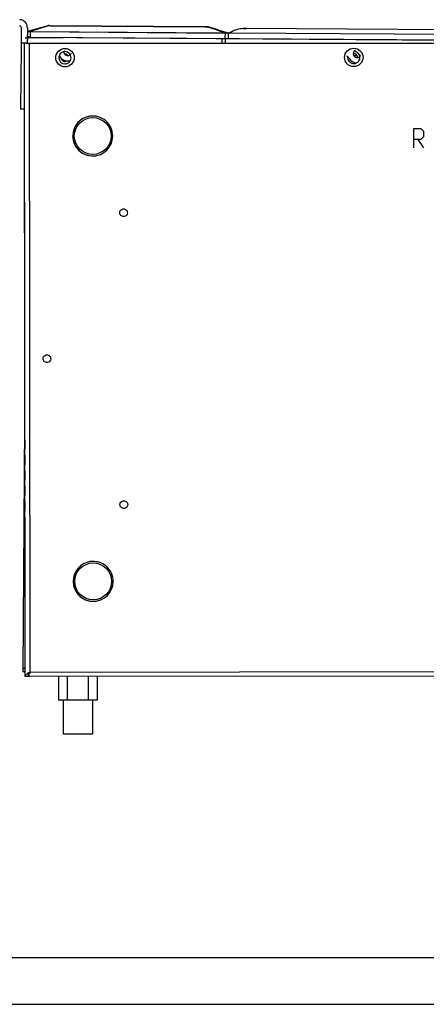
# Model space of a CAD drawing. Header units: inches. Extents: x 0 to 17, y 0 to 11.
# Tile 2 of 29: x 3.7 to 6.3, y 0 to 6.3. Entities that reach past the tile are written whole.
import ezdxf

# ---------------------------------------------------------------- set-up
doc = ezdxf.new("R2010")
doc.units = ezdxf.units.IN
doc.header["$LTSCALE"] = 0.935
doc.header["$MEASUREMENT"] = 0
doc.layers.get('0').update_dxf_attribs({"linetype": 'CONTINUOUS'})
doc.styles.add('TEXTSTYLE_2', font='txt', dxfattribs={"width": 0.8})
doc.dimstyles.new('DIMSTYLE_4', dxfattribs={"dimtxt": 0.125, "dimasz": 0.1875, "dimexe": 0.125, "dimexo": 0.0625, "dimgap": 0.09, "dimtad": 0, "dimtih": 1, "dimtoh": 1, "dimlfac": 2, "dimzin": 4, "dimdsep": 46, "dimtxsty": 'TEXTSTYLE_2', "dimblk": '_FILLED', "dimblk1": '_FILLED', "dimblk2": '_FILLED', "dimcen": 0.09, "dimazin": 1, "dimtfac": 1, "dimtofl": 0, "dimtmove": 0, "dimatfit": 3, "dimldrblk": '_FILLED', "dimfxl": 1, "dimtolj": 1, "dimtzin": 4, "dimarcsym": 0})

# ---------------------------------------------------------------- blocks, each defined once
blk = doc.blocks.new('_FILLED')
at = {"color": 0, "linetype": 'ByBlock'}
blk.add_solid([(0, 0), (-1, 0.167), (-1, -0.167)], dxfattribs=at)
blk = doc.blocks.new('*D9')
at = {"color": 2, "linetype": 'Continuous', "transparency": 16777216}
for p, q in [((7.1327, 5.5447), (6.9452, 5.5447)), ((7.3271, 5.1415), (7.1327, 5.5447))]:
    blk.add_line(p, q, dxfattribs=at)
at = {"color": 2, "linetype": 'Continuous', "transparency": 16777216, "xscale": 0.1875, "yscale": 0.1875, "zscale": 0.1875, "rotation": 295.7346534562}
blk.add_blockref('_FILLED', (7.3271, 5.1415), dxfattribs=at)
at = {"color": 2, "linetype": 'Continuous', "transparency": 16777216, "insert": (6.8827, 5.6072), "char_height": 0.125, "width": 0.950893, "attachment_point": 3, "line_spacing_factor": 0.9, "style": 'TEXTSTYLE_2'}
blk.add_mtext('{\\ftxt;\\W0.0001;\\H0.0001;\\~}{\\ftxt;\\W0.7857142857;\\H0.125; }{\\ftxt;\\W0.0001;\\H0.0001;\\~}{\\ftxt;\\W0.0001;\\H0.0001;\\~}{\\ftxt;\\W2.0;\\H0.125; }{\\ftxt;\\W0.0001;\\H0.0001;\\~}{\\ftxt;\\W0.0001;\\H0.0001;\\~}{\\ftxt;\\W2.2857142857;\\H0.125; }{\\ftxt;\\W0.0001;\\H0.0001;\\~}', dxfattribs=at)

msp = doc.modelspace()

# ---------------------------------------------------------------- linework, layer by layer
at = {"color": 7, "linetype": 'Continuous'}
for p, q in [((3.7364, 6.2538), (3.7357, 6.1554)), ((3.7758, 6.2535), (3.7751, 6.1551)), ((3.9071, 6.2648), (3.7764, 6.2284)), ((3.9093, 6.2637), (3.7959, 6.2283)), ((3.9072, 6.2648), (3.9071, 6.2648)), ((3.9107, 6.265), (3.9087, 6.2651)), ((3.9104, 6.2641), (3.9093, 6.2637)), ((3.9125, 6.2647), (3.9107, 6.265)), ((3.9125, 6.2647), (3.9137, 6.2648)), ((3.9136, 6.2649), (3.9129, 6.265)), ((3.9162, 6.2644), (3.9136, 6.2649)), ((3.9137, 6.2648), (3.9137, 6.2649)), ((3.9137, 6.2648), (3.9137, 6.2648)), ((3.9217, 6.2641), (3.9203, 6.2641)), ((3.9216, 6.2641), (3.9216, 6.2638)), ((3.9216, 6.2641), (4.9145, 6.2571)), ((4.9145, 6.2568), (3.9216, 6.2638)), ((4.9145, 6.2571), (4.9145, 6.2568)), ((4.9233, 6.2575), (4.9205, 6.2571)), ((4.9233, 6.2575), (4.9222, 6.2577)), ((4.9253, 6.2579), (4.9233, 6.2575)), ((4.9233, 6.2575), (4.9255, 6.2568)), ((4.9255, 6.2568), (4.9266, 6.2565)), ((4.9266, 6.2565), (4.932, 6.2548)), ((4.9288, 6.2576), (4.928, 6.2578)), ((4.929, 6.2576), (4.9284, 6.2577)), ((4.9293, 6.2575), (4.9288, 6.2576)), ((4.929, 6.2576), (4.929, 6.2576)), ((4.929, 6.2576), (5.0606, 6.219)), ((4.9306, 6.2571), (4.929, 6.2576)), ((4.9291, 6.2576), (4.9326, 6.2565)), ((4.932, 6.2567), (4.9319, 6.2567)), ((4.9966, 6.2378), (4.9328, 6.2565)), ((6.5998, 6.2373), (5.1755, 6.2473)), ((3.7617, 6.1863), (3.7762, 6.1864)), ((3.7749, 6.2266), (3.7801, 6.2265)), ((3.7857, 6.1923), (3.775, 6.1924)), ((3.7762, 6.1864), (3.775, 6.1522)), ((3.7757, 6.228), (3.7764, 6.2284)), ((3.7762, 6.1864), (3.7761, 6.1882)), ((3.7764, 6.2284), (3.7777, 6.2283)), ((3.7775, 6.1882), (3.7932, 6.1882)), ((3.7775, 6.1864), (3.7775, 6.1882)), ((4.0041, 6.1866), (3.7775, 6.1864)), ((3.7777, 6.2283), (3.7946, 6.2283)), ((3.7801, 6.2265), (3.7946, 6.2265)), ((3.7932, 6.1922), (3.7857, 6.1923)), ((3.7946, 6.2265), (3.7932, 6.1922)), ((3.7932, 6.1881), (3.7932, 6.1922)), ((3.7932, 6.1922), (7.9811, 6.1627)), ((7.9969, 6.1585), (3.7932, 6.1881)), ((3.7946, 6.2265), (3.7946, 6.2283)), ((3.7959, 6.2265), (3.7959, 6.2283)), ((3.7959, 6.2283), (5.0397, 6.2195)), ((3.7959, 6.2265), (5.0409, 6.2177)), ((5.0201, 6.1795), (5.0202, 6.1534)), ((5.0397, 6.2195), (5.0397, 6.2177)), ((5.0397, 6.2195), (5.0409, 6.2195)), ((5.0409, 6.2195), (5.0407, 6.1834)), ((5.0412, 6.1793), (5.0412, 6.1535)), ((5.0585, 6.2165), (5.0586, 6.2184)), ((5.0686, 6.2169), (5.0585, 6.2165)), ((5.0586, 6.2184), (5.0718, 6.219)), ((5.062, 6.2167), (5.0617, 6.1832)), ((5.062, 6.2167), (5.0619, 6.2186)), ((5.0694, 6.2174), (5.0686, 6.2169)), ((5.0715, 6.2188), (5.0718, 6.219)), ((5.0733, 6.2178), (5.0717, 6.2184)), ((5.0726, 6.2195), (5.076, 6.2194)), ((5.0748, 6.2194), (5.0839, 6.2194)), ((5.0774, 6.2194), (5.0789, 6.2194)), ((5.0806, 6.2176), (5.0774, 6.2177)), ((5.079, 6.223), (5.0839, 6.2194)), ((5.0839, 6.2176), (5.0806, 6.2176)), ((5.0839, 6.2176), (5.0839, 6.2194)), ((5.0839, 6.2194), (6.6909, 6.208)), ((6.6909, 6.2063), (5.0839, 6.2176)), ((3.7357, 6.1554), (3.7338, 5.8896)), ((3.7357, 6.1554), (3.7751, 6.1551)), ((3.7675, 6.1522), (3.7553, 6.1521)), ((3.7613, 2.0995), (3.7571, 6.1481)), ((3.775, 6.1522), (3.7675, 6.1522)), ((7.9708, 6.1524), (3.769, 6.1481)), ((3.775, 6.1522), (7.9551, 6.1565)), ((3.775, 6.1515), (3.775, 6.1522)), ((3.775, 6.1501), (3.775, 6.1515)), ((3.775, 6.1481), (3.775, 6.1501)), ((3.7867, 6.1481), (3.7908, 2.1247)), ((5.8644, 6.0752), (5.8639, 6.075)), ((5.8661, 6.075), (5.8846, 6.0749)), ((3.9965, 6.0498), (4.0013, 6.0498)), ((3.7338, 5.8896), (3.733, 5.7715)), ((3.733, 5.7715), (3.7328, 5.7322)), ((3.7328, 5.7322), (3.7576, 5.732)), ((3.7565, 5.732), (3.7581, 4.1434)), ((4.1756, 5.6851), (4.1755, 5.685)), ((4.1756, 5.6851), (4.1755, 5.685)), ((4.0665, 5.5585), (4.0665, 5.5586)), ((4.0666, 5.5586), (4.0666, 5.5585)), ((4.3223, 5.5586), (4.3223, 5.5588)), ((4.2133, 5.4322), (4.2132, 5.4322)), ((4.3879, 5.0916), (4.3914, 5.0918)), ((4.395, 5.0429), (4.3915, 5.0427)), ((3.7582, 4.1041), (3.7582, 4.0451)), ((3.8973, 4.1571), (3.9008, 4.1573)), ((3.9044, 4.1084), (3.9009, 4.1082)), ((3.7583, 4.0058), (3.7583, 3.9468)), ((3.7584, 3.9074), (3.7584, 3.8484)), ((3.7585, 3.8091), (3.7585, 3.7501)), ((3.7579, 3.7108), (3.7468, 2.13)), ((3.7586, 3.7108), (3.7586, 3.6518)), ((3.7587, 3.6125), (3.7587, 3.5535)), ((3.7588, 3.5142), (3.7588, 3.4552)), ((3.7589, 3.4159), (3.7589, 3.3569)), ((3.759, 3.3175), (3.759, 3.2586)), ((3.7591, 3.2192), (3.7591, 3.1602)), ((4.3899, 3.2236), (4.3934, 3.2238)), ((4.3969, 3.1749), (4.3934, 3.1747)), ((3.7592, 3.1209), (3.7592, 3.0619)), ((3.7593, 3.0226), (3.7593, 2.9636)), ((3.7594, 2.9243), (3.7594, 2.8653)), ((3.7595, 2.826), (3.7595, 2.767)), ((4.1786, 2.8339), (4.1784, 2.8339)), ((4.1786, 2.8339), (4.1784, 2.8339)), ((3.7596, 2.7277), (3.7602, 2.0993)), ((4.0695, 2.7073), (4.0695, 2.7075)), ((4.0696, 2.7075), (4.0696, 2.7074)), ((4.3252, 2.7075), (4.3252, 2.7076)), ((4.2162, 2.5811), (4.2161, 2.5811)), ((3.7602, 2.1496), (3.7469, 2.1497)), ((3.7468, 2.13), (3.7602, 2.1299)), ((3.781, 2.0995), (3.7613, 2.0995)), ((3.7681, 2.1116), (3.7709, 2.114)), ((3.7709, 2.114), (3.776, 2.1178)), ((3.781, 2.1204), (3.781, 2.121)), ((3.781, 2.1187), (3.781, 2.1204)), ((3.781, 2.1172), (3.781, 2.1187)), ((3.781, 2.1154), (3.781, 2.1172)), ((3.781, 2.1132), (3.781, 2.1154)), ((3.7851, 2.1116), (3.7832, 2.11)), ((3.7849, 2.1213), (3.7889, 2.1235)), ((3.7849, 2.1213), (3.7849, 2.1169)), ((3.7849, 2.1169), (3.7849, 2.1161)), ((3.7849, 2.1161), (3.7849, 2.1133)), ((3.7849, 2.1127), (3.7849, 2.1133)), ((3.7851, 2.1116), (3.7849, 2.1127)), ((3.7879, 2.116), (3.786, 2.1131)), ((3.7864, 2.1138), (3.7865, 2.0973)), ((3.7879, 2.0975), (3.7865, 2.0973)), ((3.7879, 2.0975), (3.788, 2.1046)), ((7.9505, 2.1018), (3.7879, 2.0975)), ((3.7942, 2.1172), (3.788, 2.1172)), ((3.788, 2.1127), (3.788, 2.1172)), ((3.788, 2.1115), (3.788, 2.1127)), ((3.788, 2.1087), (3.788, 2.1115)), ((3.788, 2.1046), (3.788, 2.1087)), ((3.7889, 2.1235), (3.7901, 2.1242)), ((3.7901, 2.1242), (3.7908, 2.1247)), ((3.7918, 2.119), (3.7908, 2.119)), ((3.7947, 2.127), (3.7921, 2.1225)), ((3.7925, 2.1178), (3.7932, 2.1195)), ((3.7932, 2.1195), (3.7938, 2.1222)), ((3.7948, 2.127), (7.9437, 2.1313)), ((3.9759, 2.0976), (3.9761, 1.9462)), ((4.0325, 1.9463), (4.0323, 2.0977)), ((4.1657, 2.0978), (4.1658, 1.9464)), ((4.2217, 2.0978), (4.2219, 1.9464)), ((4.0056, 1.9462), (3.9761, 1.9462)), ((4.1658, 1.9464), (4.0056, 1.9462)), ((4.0056, 1.9462), (4.0058, 1.7299)), ((4.1924, 1.9464), (4.1658, 1.9464)), ((4.1924, 1.9464), (4.1926, 1.7301)), ((4.2219, 1.9464), (4.1924, 1.9464)), ((4.0205, 1.7299), (4.0058, 1.7299)), ((4.0994, 1.73), (4.0205, 1.7299)), ((4.1778, 1.7301), (4.0994, 1.73)), ((4.1926, 1.7301), (4.1778, 1.7301)), ((0.3, 0.3), (16.7, 0.3)), ((0, 0), (17, 0))]:
    msp.add_line(p, q, dxfattribs=at)
at = {"color": 2, "linetype": 'Continuous'}
msp.add_line((6.2756, 5.5357), (6.3113, 5.4822), dxfattribs=at)
at = {"color": 7, "linetype": 'Continuous'}
for points in [[(3.9137, 6.2648), (3.9133, 6.2649), (3.9128, 6.265), (3.9123, 6.2651), (3.9118, 6.2651), (3.9112, 6.2652), (3.9107, 6.2652), (3.9101, 6.2652), (3.9096, 6.2652), (3.909, 6.2651), (3.9084, 6.2651), (3.9078, 6.2649), (3.9072, 6.2648)], [(3.9129, 6.265), (3.9119, 6.2651), (3.9117, 6.2651)], [(3.9204, 6.2641), (3.9159, 6.2645), (3.9137, 6.2648)], [(4.9222, 6.2577), (4.9197, 6.2573), (4.9154, 6.2571), (4.9145, 6.2571)], [(4.9251, 6.2581), (4.9243, 6.258), (4.9235, 6.2579), (4.9227, 6.2578), (4.9222, 6.2577)], [(4.9284, 6.2577), (4.9278, 6.2578), (4.9272, 6.2579), (4.9265, 6.258), (4.9258, 6.2581), (4.9251, 6.2581)], [(4.9267, 6.258), (4.9262, 6.258), (4.9261, 6.258)], [(5.0726, 6.2195), (5.0736, 6.2195), (5.0748, 6.2194)]]:
    msp.add_lwpolyline(points, dxfattribs=at)
at = {"color": 2, "linetype": 'Continuous'}
msp.add_lwpolyline([(6.2488, 5.4822), (6.2488, 5.6072), (6.2935, 5.6072), (6.3113, 5.5893), (6.3113, 5.5536), (6.2935, 5.5357), (6.2488, 5.5357)], dxfattribs=at)
at = {"color": 7, "linetype": 'Continuous'}
for centre, radius in [((4.0168, 6.0599), 0.059), ((5.8652, 6.0618), 0.059), ((4.1945, 5.5586), 0.118), ((4.1974, 2.7075), 0.118)]:
    msp.add_circle(centre, radius, dxfattribs=at)
for centre, radius, start, end in [((3.7265, 6.2539), 0.0492, 359.59598, 89.59598), ((3.7265, 6.2539), 0.00984, 359.59598, 89.59598), ((3.9095, 6.2562), 0.00891, 94.976, 105.53921), ((4.1389, 5.5113), 0.7867, 106.7219, 106.88592), ((3.9196, 6.299), 0.035, 258.32894, 260.17269), ((4.9149, 6.3116), 0.0548, 269.5855, 272.81971), ((4.9152, 6.3058), 0.0489, 272.78867, 276.23413), ((4.9282, 6.2537), 0.00394, 73.61218, 78.95831), ((-10.8159, -41.992), 50.7518, 71.7952, 71.9231), ((5.1741, 6.0507), 0.1967, 89.58411, 100.6433), ((5.1675, 6.1179), 0.1293, 94.52387, 94.71296), ((3.7641, 7.0715), 0.8834, 270.60872, 270.78224), ((3.7769, 6.2265), 0.00197, 105.54158, 129.55991), ((3.7771, 6.1206), 0.0677, 89.69422, 90.80353), ((3.7775, 6.1163), 0.0701, 90.07041, 91.11381), ((3.795, 6.1605), 0.0678, 89.23076, 90.34018), ((3.7954, 6.1563), 0.0702, 89.60733, 90.65074), ((5.1109, 6.154), 0.0758, 120.51784, 120.98862), ((5.1079, 6.159), 0.07, 120.24984, 120.51844), ((5.1525, 6.0821), 0.1589, 119.28044, 120.17049), ((5.2663, 5.8794), 0.3913, 118.94295, 119.29886), ((5.2463, 5.9165), 0.3492, 118.62196, 119.01897), ((5.164, 6.0666), 0.178, 117.73726, 118.5094), ((4.0171, 6.0598), 0.0396, 162.06648, 179.99299), ((4.0168, 6.0599), 0.0393, 180.06338, 270.05467), ((4.0165, 6.06), 0.039, 160.32046, 162.02099), ((3.9491, 6.0491), 0.0394, 29.59596, 37.8473), ((4.0347, 6.0977), 0.0591, 209.59597, 286.31994), ((4.017, 6.0599), 0.0248, 187.7893, 203.57545), ((4.0172, 6.0603), 0.0246, 189.33452, 204.15846), ((4.0347, 6.0978), 0.0246, 203.18758, 310.45455), ((4.0168, 6.0598), 0.0393, 0.06338, 90.05467), ((5.8009, 6.036), 0.0394, 29.59596, 59.59699), ((5.865, 6.0617), 0.0392, 174.22262, 180.04689), ((5.8653, 6.0618), 0.0395, 180.09533, 191.19845), ((5.8652, 6.0618), 0.0394, 191.18131, 198.08549), ((5.8865, 6.0847), 0.0591, 209.59597, 264.69996), ((5.8865, 6.0847), 0.0246, 161.69262, 291.63326), ((5.8821, 6.0879), 0.02, 188.62094, 198.59284), ((5.8821, 6.0879), 0.02, 198.58175, 203.62948), ((5.8651, 6.0618), 0.0393, 0.06338, 90.05467), ((5.8866, 6.0846), 0.0248, 120.59208, 139.33109), ((4.0168, 6.0598), 0.0246, 203.64563, 301.80861), ((4.1943, 5.5586), 0.1278, 98.47717, 180.00001), ((4.1945, 5.5586), 0.1278, 98.53629, 180), ((4.1945, 5.5586), 0.1278, 0.05908, 98.47807), ((4.1943, 5.5586), 0.1278, 180.0591, 278.47712), ((4.1945, 5.5586), 0.1278, 180.05908, 360), ((4.1973, 2.7075), 0.1278, 98.47717, 180.00001), ((4.1974, 2.7075), 0.1278, 98.53629, 180), ((4.1974, 2.7075), 0.1278, 0.05908, 98.47807), ((4.1973, 2.7075), 0.1278, 180.0591, 278.47712), ((4.1974, 2.7075), 0.1278, 180.05908, 360), ((3.8532, 2.0053), 0.1364, 122.83668, 124.44856), ((3.8767, 1.969), 0.1796, 122.18468, 122.8717), ((3.7904, 1.9884), 0.1329, 93.48707, 94.04549), ((3.7878, 2.1132), 0.00684, 205.11417, 210.99039), ((3.8189, 2.0984), 0.038, 163.71809, 168.65467), ((3.7876, 2.1131), 0.00663, 211.01225, 218.01441), ((3.7895, 1.9982), 0.1231, 92.1353, 93.36615), ((3.7899, 2.1039), 0.00914, 137.74645, 145.59103), ((3.8465, 2.0745), 0.0717, 147.52792, 148.87975), ((3.6237, 2.2294), 0.1996, 326.14364, 326.88172), ((3.4945, 2.631), 0.5867, 300.34162, 300.78738), ((3.7325, 2.1582), 0.0695, 327.00987, 329.08962), ((1.5592, 2.2621), 2.2397, 356.28974, 356.54177)]:
    msp.add_arc(centre, radius, start, end, dxfattribs=at)
for points, knots in [([(3.9216, 6.2638), (3.9209, 6.2638), (3.9183, 6.2639), (3.9156, 6.2642), (3.9136, 6.2645)], [0, 0, 0, 0, 0.261103, 1, 1, 1, 1]), ([(4.929, 6.2576), (4.9288, 6.2576), (4.9275, 6.2579), (4.9263, 6.258), (4.9253, 6.2579)], [0, 0, 0, 0, 0.226852, 1, 1, 1, 1]), ([(5.1378, 6.244), (5.127, 6.2419), (5.1076, 6.2367), (5.0892, 6.2284), (5.0811, 6.2242)], [0, 0, 0, 0, 0.544439, 1, 1, 1, 1]), ([(5.1573, 6.2468), (5.1588, 6.2469), (5.165, 6.2473), (5.1711, 6.2473), (5.1758, 6.2473)], [0, 0, 0, 0, 0.246419, 1, 1, 1, 1]), ([(3.7764, 6.2284), (3.7764, 6.2284), (3.7764, 6.2284), (3.7764, 6.2284), (3.7764, 6.2284)], [0, 0, 0, 0, 0.51402, 1, 1, 1, 1]), ([(5.0717, 6.2184), (5.0715, 6.2184), (5.0706, 6.2185), (5.0699, 6.2178), (5.0694, 6.2174)], [0, 0, 0, 0, 0.252492, 1, 1, 1, 1]), ([(4.0168, 6.0992), (4.0089, 6.0992), (3.9926, 6.0941), (3.9824, 6.0805), (3.9798, 6.0731)], [0, 0, 0, 0, 0.500018, 1, 1, 1, 1]), ([(3.9941, 6.0548), (3.9949, 6.0516), (3.9979, 6.0455), (4.0059, 6.0391), (4.0158, 6.0365), (4.0226, 6.0377), (4.0256, 6.039)], [0, 0, 0, 0, 0.250064, 0.500127, 0.750058, 1, 1, 1, 1]), ([(4.0165, 6.0838), (4.0187, 6.0811), (4.0241, 6.0768), (4.0309, 6.0752), (4.0343, 6.0751)], [0, 0, 0, 0, 0.500136, 1, 1, 1, 1]), ([(4.0346, 6.0757), (4.0324, 6.0782), (4.0268, 6.0824), (4.02, 6.084), (4.0167, 6.084)], [0, 0, 0, 0, 0.499947, 1, 1, 1, 1]), ([(5.8638, 6.0799), (5.8651, 6.0747), (5.8715, 6.0649), (5.8827, 6.0617), (5.888, 6.0621)], [0, 0, 0, 0, 0.500053, 1, 1, 1, 1]), ([(5.8884, 6.0625), (5.8884, 6.0655), (5.8873, 6.0715), (5.8807, 6.0817), (5.8715, 6.0857), (5.8657, 6.0859)], [0, 0, 0, 0, 0.252534, 0.504399, 1, 1, 1, 1]), ([(5.8813, 6.0259), (5.888, 6.0289), (5.9001, 6.0392), (5.9045, 6.0544), (5.9045, 6.0618)], [0, 0, 0, 0, 0.499958, 1, 1, 1, 1]), ([(4.0168, 6.0205), (4.0239, 6.0205), (4.0381, 6.0244), (4.0483, 6.0352), (4.0516, 6.0414)], [0, 0, 0, 0, 0.500053, 1, 1, 1, 1]), ([(5.8278, 6.0495), (5.8303, 6.0418), (5.8405, 6.0277), (5.8571, 6.0224), (5.8652, 6.0224)], [0, 0, 0, 0, 0.499994, 1, 1, 1, 1]), ([(4.3669, 5.0673), (4.3669, 5.073), (4.3712, 5.0848), (4.3823, 5.0907), (4.3879, 5.0916)], [0, 0, 0, 0, 0.499918, 1, 1, 1, 1]), ([(4.3915, 5.0427), (4.3852, 5.0427), (4.3721, 5.0479), (4.3669, 5.061), (4.3669, 5.0673)], [0, 0, 0, 0, 0.5, 1, 1, 1, 1]), ([(4.3914, 5.0918), (4.3977, 5.0918), (4.4108, 5.0866), (4.416, 5.0735), (4.416, 5.0673)], [0, 0, 0, 0, 0.5, 1, 1, 1, 1]), ([(4.416, 5.0673), (4.416, 5.0615), (4.4118, 5.0497), (4.4007, 5.0438), (4.395, 5.0429)], [0, 0, 0, 0, 0.499918, 1, 1, 1, 1]), ([(3.8763, 4.1327), (3.8763, 4.1385), (3.8806, 4.1503), (3.8917, 4.1562), (3.8973, 4.1571)], [0, 0, 0, 0, 0.499918, 1, 1, 1, 1]), ([(3.9009, 4.1082), (3.8946, 4.1082), (3.8815, 4.1134), (3.8763, 4.1265), (3.8763, 4.1327)], [0, 0, 0, 0, 0.5, 1, 1, 1, 1]), ([(3.9008, 4.1573), (3.9071, 4.1573), (3.9202, 4.1521), (3.9254, 4.139), (3.9254, 4.1327)], [0, 0, 0, 0, 0.5, 1, 1, 1, 1]), ([(3.9254, 4.1327), (3.9254, 4.127), (3.9211, 4.1152), (3.91, 4.1093), (3.9044, 4.1084)], [0, 0, 0, 0, 0.499918, 1, 1, 1, 1]), ([(4.3688, 3.1993), (4.3688, 3.205), (4.3731, 3.2168), (4.3842, 3.2227), (4.3899, 3.2236)], [0, 0, 0, 0, 0.499918, 1, 1, 1, 1]), ([(4.3934, 3.2238), (4.3996, 3.2238), (4.4127, 3.2186), (4.418, 3.2055), (4.418, 3.1993)], [0, 0, 0, 0, 0.5, 1, 1, 1, 1]), ([(4.3934, 3.1747), (4.3871, 3.1747), (4.3741, 3.1799), (4.3688, 3.193), (4.3688, 3.1993)], [0, 0, 0, 0, 0.5, 1, 1, 1, 1]), ([(4.418, 3.1993), (4.418, 3.1935), (4.4137, 3.1817), (4.4026, 3.1758), (4.3969, 3.1749)], [0, 0, 0, 0, 0.499918, 1, 1, 1, 1]), ([(3.7613, 2.0995), (3.7613, 2.1001), (3.7616, 2.1026), (3.7627, 2.105), (3.7638, 2.1067)], [0, 0, 0, 0, 0.234557, 1, 1, 1, 1]), ([(3.7638, 2.1067), (3.7641, 2.1071), (3.7653, 2.1089), (3.7669, 2.1104), (3.7681, 2.1116)], [0, 0, 0, 0, 0.23181, 1, 1, 1, 1])]:
    msp.add_open_spline(points, degree=3, knots=knots, dxfattribs=at)
for points in [[(5.0409, 6.2195), (5.0468, 6.2195), (5.0527, 6.2192), (5.0586, 6.2184)], [(5.0585, 6.2165), (5.0527, 6.2174), (5.0468, 6.2176), (5.0409, 6.2177)], [(5.0774, 6.2177), (5.076, 6.2176), (5.0746, 6.2175), (5.0733, 6.2178)], [(4.0121, 6.0881), (4.0107, 6.0912), (4.01, 6.0947), (4.0101, 6.0981)], [(4.0572, 6.0877), (4.0557, 6.0844), (4.0535, 6.0814), (4.0507, 6.079)], [(4.0516, 6.0414), (4.0545, 6.047), (4.0561, 6.0536), (4.0561, 6.0599)], [(5.8623, 6.0849), (5.8623, 6.0816), (5.8631, 6.0782), (5.8644, 6.0752)], [(5.8631, 6.0924), (5.8641, 6.0954), (5.8657, 6.0983), (5.8678, 6.1007)], [(5.8632, 6.0856), (5.8631, 6.0836), (5.8633, 6.0817), (5.8638, 6.0799)], [(5.9035, 6.0669), (5.9013, 6.0647), (5.8985, 6.063), (5.8956, 6.0618)], [(5.909, 6.0747), (5.9077, 6.0718), (5.9058, 6.0691), (5.9035, 6.0669)], [(5.8652, 6.0224), (5.8707, 6.0224), (5.8763, 6.0236), (5.8813, 6.0259)], [(3.781, 2.1132), (3.781, 2.1123), (3.7812, 2.1112), (3.7816, 2.1103)], [(3.7816, 2.1059), (3.7812, 2.1038), (3.781, 2.1016), (3.781, 2.0995)]]:
    msp.add_open_spline(points, degree=3, dxfattribs=at)

# ---------------------------------------------------------------- dimensions: what is measured, and where the dimension line sits
at = {"color": 2, "linetype": 'Continuous'}
dim = msp.add_radius_dim(center=(7.357, 5.0794), mpoint=(7.3271, 5.1415), text='{\\ftxt;\\W0.0001;\\H0.0001;\\~}{\\ftxt;\\W0.7857142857;\\H0.125; }{\\ftxt;\\W0.0001;\\H0.0001;\\~}{\\ftxt;\\W0.0001;\\H0.0001;\\~}{\\ftxt;\\W2.0;\\H0.125; }{\\ftxt;\\W0.0001;\\H0.0001;\\~}{\\ftxt;\\W0.0001;\\H0.0001;\\~}{\\ftxt;\\W2.2857142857;\\H0.125; }{\\ftxt;\\W0.0001;\\H0.0001;\\~}', dimstyle='DIMSTYLE_4', override={"dimpost": '<>'}, dxfattribs=at)
dim.commit()
dim.dimension.update_dxf_attribs({"geometry": '*D9', "text_midpoint": (6.597, 5.4822), "dimtype": 164})

doc.saveas('drawing.dxf')
